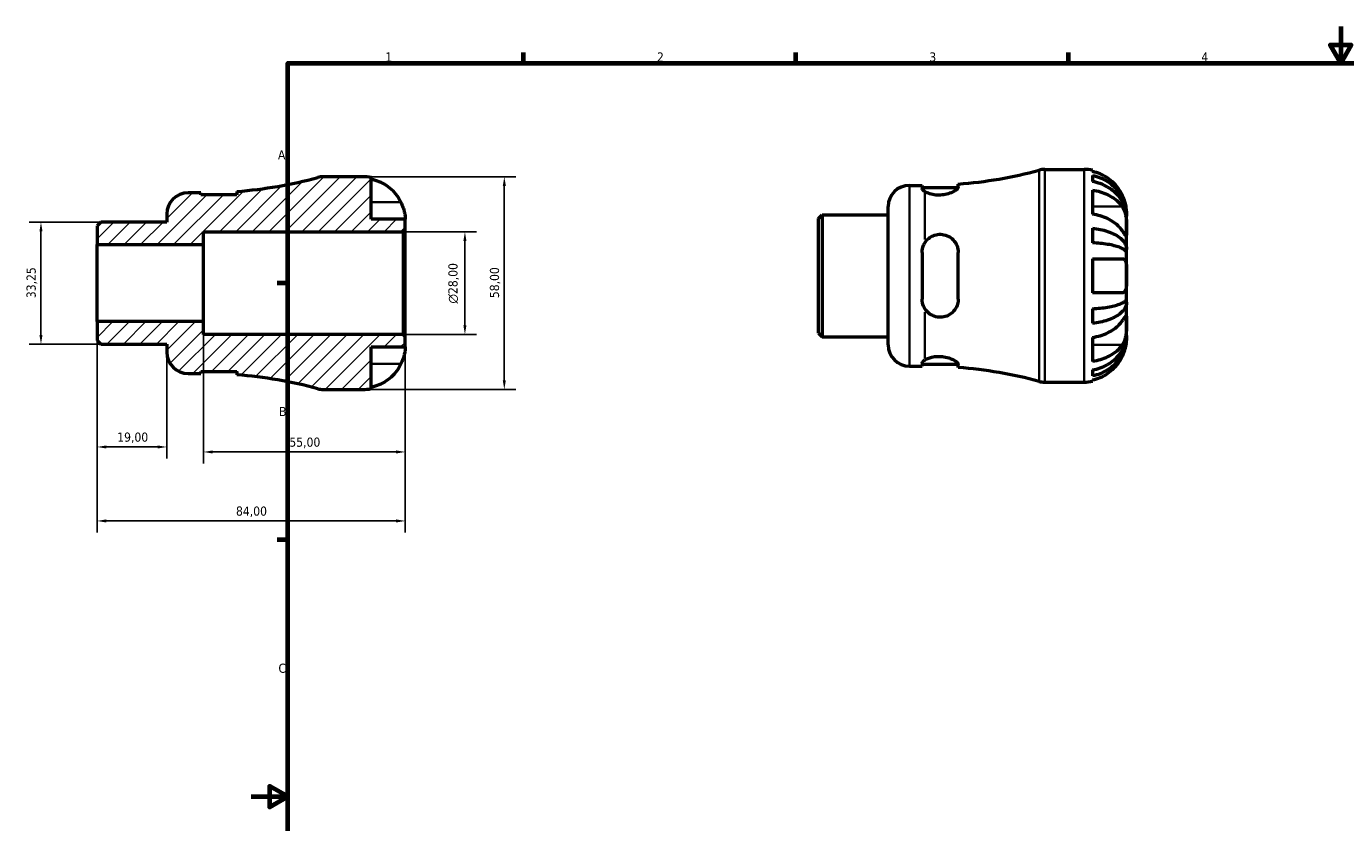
# Model space of a CAD drawing. Header units: millimetres. Extents: x -61 to 658, y 0 to 420.
# Tile 2 of 3: x -61 to 298, y 203 to 420. Entities that reach past the tile are written whole.
import ezdxf

# ---------------------------------------------------------------- set-up
doc = ezdxf.new("R2010")
doc.units = ezdxf.units.MM
for name, color, linetype, lineweight in [('Border (ISO)', 7, 'Continuous', 70), ('Dimension (ISO)', 7, 'Continuous', 25), ('Hatch (ISO)', 7, 'Continuous', 18), ('Visible (ISO)', 7, 'Continuous', 50), ('Visible Narrow (ISO)', 7, 'Continuous', 35)]:
    doc.layers.add(name, color=color, linetype=linetype, lineweight=lineweight)
doc.styles.add('Note Text (ISO)', font='tahoma.ttf')
doc.dimstyles.new('Default (ISO)', dxfattribs={"dimtxt": 2.5, "dimasz": 2.5, "dimexe": 3.175, "dimexo": 0, "dimgap": 0.762, "dimtad": 1, "dimrnd": 1e-08, "dimzin": 0, "dimtxsty": 'Note Text (ISO)', "dimcen": 0.09, "dimdle": 10, "dimclrd": 256, "dimclre": 256, "dimclrt": 256, "dimazin": 0, "dimtfac": 1.40208, "dimtmove": 0, "dimatfit": 3, "dimfxl": 1, "dimtolj": 1, "dimtzin": 0, "dimlwd": -1, "dimlwe": -1, "dimarcsym": 0})

# ---------------------------------------------------------------- blocks, each defined once
blk = doc.blocks.new('Borders Default Border')
at = {"layer": 'Border (ISO)'}
for p, q in [((74.25, 410), (74.25, 412.9)), ((148.5, 410), (148.5, 412.9)), ((222.75, 410), (222.75, 412.9)), ((10, 350), (7.1, 350)), ((10, 280), (7.1, 280))]:
    blk.add_line(p, q, dxfattribs=at)
at = {"layer": 'Border (ISO)', "flags": 128}
for points in [[(297, 420), (297, 410), (294.11, 415), (299.89, 415), (297, 410)], [(10, 10), (10, 410), (584, 410), (584, 10), (10, 10)], [(0, 210), (10, 210), (5, 212.89), (5, 207.11), (10, 210)]]:
    blk.add_lwpolyline(points, dxfattribs=at)
at = {"layer": 'Border (ISO)', "color": 232, "true_color": 0xca0064, "char_height": 2.5, "attachment_point": 7, "style": 'Note Text (ISO)'}
for s, insert in [('1', (36.56, 410.4)), ('2', (110.62, 410.4)), ('3', (184.85, 410.35)), ('4', (259, 410.4)), ('A', (7.29, 383.75)), ('B', (7.59, 313.75)), ('C', (7.43, 243.71))]:
    blk.add_mtext(s, dxfattribs=dict(at, insert=insert))
blk = doc.blocks.new('*D7')
at = {"layer": 'Defpoints', "color": 0, "transparency": 16777216}
for p in [(41.42, 364), (58.26, 364), (41.42, 336)]:
    blk.add_point(p, dxfattribs=at)
at = {"layer": 'Dimension (ISO)', "transparency": 16777216}
for p, q in [((41.42, 364), (61.44, 364)), ((58.26, 338.5), (58.26, 361.5)), ((41.42, 336), (61.44, 336))]:
    blk.add_line(p, q, dxfattribs=at)
for points in [[(57.85, 361.5), (58.68, 361.5), (58.26, 364)], [(57.85, 338.5), (58.68, 338.5), (58.26, 336)]]:
    blk.add_solid(points, dxfattribs=at)
at = {"layer": 'Dimension (ISO)', "color": 232, "true_color": 0xca0064, "transparency": 16777216, "insert": (53.74, 344.44), "char_height": 2.5, "attachment_point": 1, "rotation": 90, "style": 'Note Text (ISO)'}
blk.add_mtext('\\A1;\\fAIGDT|b0|i0;\\H2.5000;\\ln\\fTahoma|b0|i0;\\H2.5000;28,00', dxfattribs=at)
blk = doc.blocks.new('*D8')
at = {"layer": 'Defpoints', "color": 0, "transparency": 16777216}
for p in [(30.4, 379), (30.4, 321), (69, 321)]:
    blk.add_point(p, dxfattribs=at)
at = {"layer": 'Dimension (ISO)', "transparency": 16777216}
for p, q in [((30.4, 379), (72.17, 379)), ((69, 376.5), (69, 323.5)), ((30.4, 321), (72.17, 321))]:
    blk.add_line(p, q, dxfattribs=at)
for points in [[(68.58, 376.5), (69.42, 376.5), (69, 379)], [(68.58, 323.5), (69.42, 323.5), (69, 321)]]:
    blk.add_solid(points, dxfattribs=at)
at = {"layer": 'Dimension (ISO)', "color": 232, "true_color": 0xca0064, "transparency": 16777216, "insert": (65.06, 345.9), "char_height": 2.5, "attachment_point": 1, "rotation": 90, "style": 'Note Text (ISO)'}
blk.add_mtext('\\A1;58,00', dxfattribs=at)
blk = doc.blocks.new('*D9')
at = {"layer": 'Defpoints', "color": 0, "transparency": 16777216}
for p in [(-13, 339.5), (42, 335.42), (-13, 303.97)]:
    blk.add_point(p, dxfattribs=at)
at = {"layer": 'Dimension (ISO)', "transparency": 16777216}
for p, q in [((-13, 339.5), (-13, 300.79)), ((42, 335.42), (42, 300.79)), ((39.5, 303.97), (-10.5, 303.97))]:
    blk.add_line(p, q, dxfattribs=at)
for points in [[(-10.5, 304.39), (-10.5, 303.55), (-13, 303.97)], [(39.5, 304.39), (39.5, 303.55), (42, 303.97)]]:
    blk.add_solid(points, dxfattribs=at)
at = {"layer": 'Dimension (ISO)', "color": 232, "true_color": 0xca0064, "transparency": 16777216, "insert": (10.4, 307.9), "char_height": 2.5, "attachment_point": 1, "style": 'Note Text (ISO)'}
blk.add_mtext('\\A1;55,00', dxfattribs=at)
blk = doc.blocks.new('*D10')
at = {"layer": 'Defpoints', "color": 0, "transparency": 16777216}
for p in [(-42, 339.5), (-23, 331.15), (-23, 305.33)]:
    blk.add_point(p, dxfattribs=at)
at = {"layer": 'Dimension (ISO)', "transparency": 16777216}
for p, q in [((-42, 339.5), (-42, 302.16)), ((-23, 331.15), (-23, 302.16)), ((-39.5, 305.33), (-25.5, 305.33))]:
    blk.add_line(p, q, dxfattribs=at)
for points in [[(-39.5, 305.75), (-39.5, 304.92), (-42, 305.33)], [(-25.5, 305.75), (-25.5, 304.92), (-23, 305.33)]]:
    blk.add_solid(points, dxfattribs=at)
at = {"layer": 'Dimension (ISO)', "color": 232, "true_color": 0xca0064, "transparency": 16777216, "insert": (-36.52, 309.27), "char_height": 2.5, "attachment_point": 1, "style": 'Note Text (ISO)'}
blk.add_mtext('\\A1;19,00', dxfattribs=at)
blk = doc.blocks.new('*D11')
at = {"layer": 'Defpoints', "color": 0, "transparency": 16777216}
for p in [(-42, 339.5), (42, 335.42), (42, 285.16)]:
    blk.add_point(p, dxfattribs=at)
at = {"layer": 'Dimension (ISO)', "transparency": 16777216}
for p, q in [((-42, 339.5), (-42, 281.99)), ((42, 335.42), (42, 281.99)), ((-39.5, 285.16), (39.5, 285.16))]:
    blk.add_line(p, q, dxfattribs=at)
for points in [[(-39.5, 285.58), (-39.5, 284.74), (-42, 285.16)], [(39.5, 285.58), (39.5, 284.74), (42, 285.16)]]:
    blk.add_solid(points, dxfattribs=at)
at = {"layer": 'Dimension (ISO)', "color": 232, "true_color": 0xca0064, "transparency": 16777216, "insert": (-4.14, 289.1), "char_height": 2.5, "attachment_point": 1, "style": 'Note Text (ISO)'}
blk.add_mtext('\\A1;84,00', dxfattribs=at)
blk = doc.blocks.new('*D12')
at = {"layer": 'Defpoints', "color": 0, "transparency": 16777216}
for p in [(-41, 366.62), (-57.3, 333.38), (-41, 333.38)]:
    blk.add_point(p, dxfattribs=at)
at = {"layer": 'Dimension (ISO)', "transparency": 16777216}
for p, q in [((-41, 366.62), (-60.48, 366.62)), ((-57.3, 364.12), (-57.3, 335.88)), ((-41, 333.38), (-60.48, 333.38))]:
    blk.add_line(p, q, dxfattribs=at)
for points in [[(-57.72, 364.12), (-56.88, 364.12), (-57.3, 366.62)], [(-57.72, 335.88), (-56.88, 335.88), (-57.3, 333.38)]]:
    blk.add_solid(points, dxfattribs=at)
at = {"layer": 'Dimension (ISO)', "color": 232, "true_color": 0xca0064, "transparency": 16777216, "insert": (-61.24, 345.9), "char_height": 2.5, "attachment_point": 1, "rotation": 90, "style": 'Note Text (ISO)'}
blk.add_mtext('\\A1;33,25', dxfattribs=at)

msp = doc.modelspace()

# ---------------------------------------------------------------- hatches: boundary and pattern name
at = {"layer": 'Hatch (ISO)'}
h = msp.add_hatch(dxfattribs=at)
h.set_pattern_fill('ANSI31', color=256, scale=25.4, style=0)
h.set_pattern_definition([(45, (0, 0), (-2.245064, 2.245064), [])])
edge = h.paths.add_edge_path()
edge.add_line((-42.002, 334.373), (-41.004, 333.375))
edge.add_line((-41.004, 333.375), (-23.002, 333.375))
edge.add_line((-23.002, 333.375), (-23.002, 331.15))
edge.add_ellipse((-17.202, 331.15), major_axis=(-5.8, 0), ratio=1, start_angle=0, end_angle=90)
edge.add_line((-17.202, 325.35), (-13.751, 325.35))
edge.add_line((-13.751, 325.35), (-13.751, 325.91))
edge.add_line((-13.751, 325.91), (-3.891, 325.91))
edge.add_line((-3.891, 325.91), (-3.891, 325.001))
edge.add_ellipse((-13.002, 206.208), major_axis=(9.111, 118.793), ratio=1, start_angle=349.2224, end_angle=360, ccw=False)
edge.add_ellipse((19.68, 326.8), major_axis=(-1.517, -5.598), ratio=1, start_angle=0, end_angle=15.16341)
edge.add_line((19.68, 321), (30.398, 321))
edge.add_ellipse((30.398, 332.6), major_axis=(0, -11.6), ratio=1, start_angle=0, end_angle=11.53696)
edge.add_line((32.718, 321.234), (32.718, 332.6))
edge.add_line((32.718, 332.6), (41.998, 332.6))
edge.add_line((41.998, 332.6), (41.998, 335.42))
edge.add_line((41.998, 335.42), (41.418, 336))
edge.add_line((41.418, 336), (-13.002, 336))
edge.add_line((-13.002, 336), (-13.002, 339.5))
edge.add_line((-13.002, 339.5), (-42.002, 339.5))
edge.add_line((-42.002, 339.5), (-42.002, 334.373))
edge = h.paths.add_edge_path()
edge.add_line((-41.004, 366.625), (-42.002, 365.627))
edge.add_line((-42.002, 365.627), (-42.002, 360.5))
edge.add_line((-42.002, 360.5), (-13.002, 360.5))
edge.add_line((-13.002, 360.5), (-13.002, 364))
edge.add_line((-13.002, 364), (41.418, 364))
edge.add_line((41.418, 364), (41.998, 364.58))
edge.add_line((41.998, 364.58), (41.998, 367.4))
edge.add_line((41.998, 367.4), (32.718, 367.4))
edge.add_line((32.718, 367.4), (32.718, 378.766))
edge.add_ellipse((30.398, 367.4), major_axis=(2.32, 11.366), ratio=1, start_angle=0, end_angle=11.53696)
edge.add_line((30.398, 379), (19.68, 379))
edge.add_ellipse((19.68, 373.2), major_axis=(0, 5.8), ratio=1, start_angle=0, end_angle=15.16341)
edge.add_ellipse((-13.002, 493.792), major_axis=(31.164, -114.994), ratio=1, start_angle=349.2224, end_angle=360, ccw=False)
edge.add_line((-3.891, 374.999), (-3.891, 374.09))
edge.add_line((-3.891, 374.09), (-13.751, 374.09))
edge.add_line((-13.751, 374.09), (-13.751, 374.65))
edge.add_line((-13.751, 374.65), (-17.202, 374.65))
edge.add_ellipse((-17.202, 368.85), major_axis=(0, 5.8), ratio=1, start_angle=0, end_angle=90)
edge.add_line((-23.002, 368.85), (-23.002, 366.625))
edge.add_line((-23.002, 366.625), (-41.004, 366.625))

# ---------------------------------------------------------------- linework, layer by layer
at = {"layer": 'Visible (ISO)'}
for p, q in [((30.398, 379), (19.68, 379)), ((32.718, 367.4), (32.718, 378.766)), ((216.307, 381.01), (227.026, 381.01)), ((229.346, 380.776), (229.346, 380.399)), ((229.346, 379.333), (229.346, 377.69)), ((-13.751, 374.65), (-17.202, 374.65)), ((-13.751, 374.09), (-13.751, 374.65)), ((-3.891, 374.09), (-13.751, 374.09)), ((-3.891, 374.999), (-3.891, 374.09)), ((179.426, 376.66), (182.877, 376.66)), ((182.877, 376.66), (182.877, 375.82)), ((182.877, 376.1), (192.728, 376.1)), ((192.737, 376.181), (192.737, 377.009)), ((229.346, 375.365), (229.346, 368.803)), ((173.626, 333.16), (173.626, 370.86)), ((-23.002, 368.85), (-23.002, 366.625)), ((41.998, 367.4), (32.718, 367.4)), ((41.998, 364.58), (41.998, 367.4)), ((154.626, 367.637), (155.624, 368.634)), ((154.626, 336.383), (154.626, 367.637)), ((155.624, 368.634), (173.626, 368.634)), ((155.624, 368.634), (155.624, 335.385)), ((238.626, 368.291), (238.616, 368.291)), ((238.626, 368.291), (238.626, 369.41)), ((238.626, 367.863), (238.626, 368.291)), ((238.626, 364.314), (238.626, 367.863)), ((-41.004, 366.625), (-42.002, 365.627)), ((-42.002, 365.627), (-42.002, 360.5)), ((-23.002, 366.625), (-41.004, 366.625)), ((-13.002, 360.5), (-13.002, 364)), ((-13.002, 364), (41.418, 364)), ((41.418, 364), (41.998, 364.58)), ((41.418, 364), (41.418, 336)), ((41.998, 335.42), (41.998, 364.58)), ((229.346, 364.971), (229.346, 361.003)), ((238.626, 359.183), (238.626, 364.314)), ((-42.002, 360.5), (-13.002, 360.5)), ((-42.002, 339.5), (-42.002, 360.5)), ((-13.002, 339.5), (-13.002, 360.5)), ((182.877, 358.39), (182.877, 345.63)), ((192.737, 345.63), (192.737, 358.39)), ((229.346, 356.65), (229.346, 347.37)), ((238.626, 359.183), (237.872, 359.183)), ((238.626, 358.148), (238.626, 359.183)), ((238.626, 352.01), (238.626, 358.148)), ((238.626, 345.872), (238.626, 352.01)), ((238.626, 344.837), (238.626, 345.872)), ((229.346, 343.016), (229.346, 339.049)), ((238.626, 344.837), (237.872, 344.837)), ((238.626, 339.706), (238.626, 344.837)), ((-13.002, 339.5), (-42.002, 339.5)), ((-42.002, 339.5), (-42.002, 334.373)), ((-13.002, 336), (-13.002, 339.5)), ((238.626, 336.157), (238.626, 339.706)), ((41.418, 336), (-13.002, 336)), ((41.998, 335.42), (41.418, 336)), ((41.998, 332.6), (41.998, 335.42)), ((154.626, 336.383), (155.624, 335.385)), ((155.624, 335.385), (173.626, 335.385)), ((229.346, 335.217), (229.346, 328.655)), ((238.626, 335.728), (238.616, 335.728)), ((238.626, 335.728), (238.626, 336.157)), ((238.626, 334.61), (238.626, 335.728)), ((-42.002, 334.373), (-41.004, 333.375)), ((-41.004, 333.375), (-23.002, 333.375)), ((-23.002, 333.375), (-23.002, 331.15)), ((32.718, 321.234), (32.718, 332.6)), ((32.718, 332.6), (41.998, 332.6)), ((179.426, 327.36), (182.877, 327.36)), ((182.877, 328.2), (182.877, 327.36)), ((182.877, 327.92), (192.728, 327.92)), ((192.737, 327.011), (192.737, 327.839)), ((-17.202, 325.35), (-13.751, 325.35)), ((-13.751, 325.35), (-13.751, 325.91)), ((-13.751, 325.91), (-3.891, 325.91)), ((-3.891, 325.91), (-3.891, 325.001)), ((229.346, 326.33), (229.346, 324.686)), ((19.68, 321), (30.398, 321)), ((216.307, 323.01), (227.026, 323.01)), ((229.346, 323.621), (229.346, 323.244))]:
    msp.add_line(p, q, dxfattribs=at)
for centre, radius, start, end in [((-13.002, 493.792), 119.142, 274.3858, 285.16341), ((19.68, 373.2), 5.8, 90, 105.16341), ((30.398, 367.4), 11.6, 78.46304, 90), ((183.626, 495.802), 119.142, 274.3858, 285.16341), ((216.307, 375.21), 5.8, 90, 105.16341), ((227.026, 369.41), 11.6, 78.46304, 90), ((-17.202, 368.85), 5.8, 90, 180), ((179.426, 370.86), 5.8, 90, 180), ((-17.202, 331.15), 5.8, 180, 270), ((179.426, 333.16), 5.8, 180, 270), ((-13.002, 206.208), 119.142, 74.83659, 85.6142), ((183.626, 208.218), 119.142, 74.83659, 85.6142), ((19.68, 326.8), 5.8, 254.83659, 270), ((30.398, 332.6), 11.6, 270, 281.53696), ((216.307, 328.81), 5.8, 254.83659, 270), ((227.026, 334.61), 11.6, 270, 281.53696)]:
    msp.add_arc(centre, radius, start, end, dxfattribs=at)
for points, knots in [([(32.718, 378.389), (33.454, 378.237), (34.173, 378.009), (35.47, 377.468), (36.165, 377.101), (37.46, 376.228), (38.061, 375.723), (39.076, 374.699), (39.583, 374.086), (40.316, 372.977), (40.581, 372.507), (40.806, 372.04)], [0.2200864, 0.2200864, 0.2200864, 0.2200864, 0.4269127, 0.4269127, 0.6417824, 0.6417824, 0.856652, 0.856652, 1.074293, 1.074293, 1.2223801, 1.2223801, 1.2223801, 1.2223801]), ([(237.434, 374.05), (237.209, 374.517), (236.944, 374.987), (236.211, 376.096), (235.704, 376.709), (234.689, 377.733), (234.088, 378.238), (232.793, 379.111), (232.098, 379.478), (230.801, 380.018), (230.082, 380.247), (229.346, 380.399)], [5.8880799, 5.8880799, 5.8880799, 5.8880799, 6.036167, 6.036167, 6.253808, 6.253808, 6.4686776, 6.4686776, 6.6835473, 6.6835473, 6.8903736, 6.8903736, 6.8903736, 6.8903736]), ([(229.346, 379.333), (230.09, 379.186), (230.817, 378.964), (232.122, 378.441), (232.817, 378.087), (234.115, 377.247), (234.717, 376.76), (235.73, 375.778), (236.233, 375.193), (237.101, 373.933), (237.466, 373.258), (238.015, 371.972), (238.25, 371.242), (238.555, 369.75), (238.626, 368.989), (238.626, 368.291)], [0.2200707, 0.2200707, 0.2200707, 0.2200707, 0.4290721, 0.4290721, 0.6438348, 0.6438348, 0.8585975, 0.8585975, 1.0737993, 1.0737993, 1.289001, 1.289001, 1.5050548, 1.5050548, 1.7211086, 1.7211086, 1.7211086, 1.7211086]), ([(238.626, 367.863), (238.626, 368.483), (238.555, 369.161), (238.25, 370.489), (238.015, 371.138), (237.466, 372.283), (237.101, 372.883), (236.233, 374.005), (235.73, 374.526), (234.717, 375.399), (234.115, 375.833), (232.817, 376.581), (232.122, 376.895), (230.817, 377.361), (230.09, 377.559), (229.346, 377.69)], [5.1818483, 5.1818483, 5.1818483, 5.1818483, 5.3979021, 5.3979021, 5.6139559, 5.6139559, 5.8291577, 5.8291577, 6.0443594, 6.0443594, 6.2591221, 6.2591221, 6.4738848, 6.4738848, 6.6828862, 6.6828862, 6.6828862, 6.6828862]), ([(183.626, 374.961), (183.489, 375.047), (183.368, 375.134), (183.007, 375.44), (182.877, 375.649), (182.877, 375.82)], [0.49343323, 0.49343323, 0.49343323, 0.49343323, 0.57095607, 0.57095607, 0.76863666, 0.76863666, 0.76863666, 0.76863666]), ([(192.737, 376.181), (192.737, 376.153), (192.734, 376.123), (192.695, 375.957), (192.594, 375.803), (192.213, 375.42), (191.885, 375.184), (191.051, 374.735), (190.548, 374.522), (189.475, 374.204), (188.927, 374.092), (187.787, 373.975), (187.213, 373.973), (186.059, 374.081), (185.502, 374.197), (184.449, 374.523), (183.98, 374.739), (183.626, 374.961)], [-1.3234004, -1.3234004, -1.3234004, -1.3234004, -1.2900101, -1.2900101, -1.1401723, -1.1401723, -0.9408922, -0.9408922, -0.7432882, -0.7432882, -0.5693777, -0.5693777, -0.396683, -0.396683, -0.2110886, -0.2110886, -0.0000423, -0.0000423, -0.0000423, -0.0000423]), ([(229.346, 375.365), (230.082, 375.257), (230.801, 375.096), (232.098, 374.714), (232.793, 374.454), (234.088, 373.837), (234.689, 373.48), (235.704, 372.756), (236.211, 372.322), (236.944, 371.538), (237.209, 371.205), (237.434, 370.876)], [0.2200864, 0.2200864, 0.2200864, 0.2200864, 0.4269127, 0.4269127, 0.6417824, 0.6417824, 0.856652, 0.856652, 1.074293, 1.074293, 1.2223801, 1.2223801, 1.2223801, 1.2223801]), ([(238.626, 369.41), (238.626, 369.41), (238.628, 369.512), (238.613, 369.887), (238.597, 370.139), (238.516, 370.756), (238.454, 371.109), (238.294, 371.771), (238.214, 372.055), (238.027, 372.633), (237.922, 372.923), (237.69, 373.494), (237.566, 373.774), (237.434, 374.05)], [-3.20502474, -3.20502474, -3.20502474, -3.20502474, -3.03665297, -3.03665297, -2.88604112, -2.88604112, -2.74235391, -2.74235391, -2.64325234, -2.64325234, -2.54730474, -2.54730474, -2.45502704, -2.45502704, -2.45502704, -2.45502704]), ([(40.806, 372.04), (40.902, 371.84), (40.994, 371.637), (41.21, 371.131), (41.326, 370.828), (41.525, 370.244), (41.609, 369.965), (41.773, 369.341), (41.841, 369.011), (41.954, 368.309), (41.979, 367.982), (42.001, 367.521), (41.998, 367.4), (41.998, 367.4)], [-0.7480962, -0.7480962, -0.7480962, -0.7480962, -0.68153457, -0.68153457, -0.5824767, -0.5824767, -0.48730035, -0.48730035, -0.36025616, -0.36025616, -0.18373204, -0.18373204, 0, 0, 0, 0]), ([(237.434, 370.876), (237.536, 370.726), (237.632, 370.564), (237.848, 370.153), (237.96, 369.896), (238.155, 369.352), (238.238, 369.068), (238.401, 368.371), (238.469, 367.954), (238.582, 366.948), (238.607, 366.369), (238.629, 365.261), (238.626, 364.747), (238.626, 364.314)], [-0.74845587, -0.74845587, -0.74845587, -0.74845587, -0.67801913, -0.67801913, -0.58156249, -0.58156249, -0.48761093, -0.48761093, -0.36011361, -0.36011361, -0.1837392, -0.1837392, 0, 0, 0, 0]), ([(237.434, 364.314), (237.209, 364.644), (236.944, 364.976), (236.211, 365.76), (235.704, 366.194), (234.689, 366.918), (234.088, 367.275), (232.793, 367.892), (232.098, 368.152), (230.801, 368.534), (230.082, 368.695), (229.346, 368.803)], [5.8880799, 5.8880799, 5.8880799, 5.8880799, 6.036167, 6.036167, 6.253808, 6.253808, 6.4686776, 6.4686776, 6.6835473, 6.6835473, 6.8903736, 6.8903736, 6.8903736, 6.8903736]), ([(183.626, 361.002), (183.852, 361.363), (184.124, 361.695), (184.759, 362.29), (185.124, 362.55), (186.019, 363.018), (186.559, 363.193), (187.697, 363.352), (188.273, 363.331), (189.45, 363.081), (190.025, 362.835), (191.108, 362.117), (191.591, 361.622), (192.31, 360.5), (192.553, 359.881), (192.713, 358.95), (192.737, 358.671), (192.737, 358.39)], [-1.4249742, -1.4249742, -1.4249742, -1.4249742, -1.2903119, -1.2903119, -1.152014, -1.152014, -0.9802496, -0.9802496, -0.8064732, -0.8064732, -0.6145965, -0.6145965, -0.3975424, -0.3975424, -0.1886931, -0.1886931, -0.1011017, -0.1011017, -0.1011017, -0.1011017]), ([(229.346, 364.971), (230.09, 364.894), (230.817, 364.778), (232.122, 364.503), (232.817, 364.318), (234.115, 363.877), (234.717, 363.622), (235.73, 363.107), (236.233, 362.8), (237.101, 362.14), (237.466, 361.786), (238.015, 361.112), (238.25, 360.729), (238.555, 359.947), (238.626, 359.548), (238.626, 359.183)], [0.2200707, 0.2200707, 0.2200707, 0.2200707, 0.4290721, 0.4290721, 0.6438348, 0.6438348, 0.8585975, 0.8585975, 1.0737993, 1.0737993, 1.289001, 1.289001, 1.5050548, 1.5050548, 1.7211086, 1.7211086, 1.7211086, 1.7211086]), ([(238.626, 364.314), (238.626, 364.099), (238.626, 363.907), (238.625, 363.558), (238.623, 363.407), (238.607, 363.103), (238.587, 362.994), (238.497, 362.935), (238.431, 362.974), (238.27, 363.145), (238.189, 363.245), (238.001, 363.497), (237.895, 363.646), (237.671, 363.967), (237.556, 364.134), (237.434, 364.314)], [0, 0, 0, 0, 0.09083645, 0.09083645, 0.18802267, 0.18802267, 0.33662803, 0.33662803, 0.4733206, 0.4733206, 0.56944029, 0.56944029, 0.66417967, 0.66417967, 0.74897275, 0.74897275, 0.74897275, 0.74897275]), ([(182.877, 358.39), (182.877, 359.026), (183.007, 359.697), (183.368, 360.551), (183.489, 360.783), (183.626, 361.002)], [0.74941503, 0.74941503, 0.74941503, 0.74941503, 0.94709562, 0.94709562, 1.02461847, 1.02461847, 1.02461847, 1.02461847]), ([(238.626, 358.148), (238.626, 358.328), (238.555, 358.525), (238.25, 358.911), (238.015, 359.1), (237.466, 359.432), (237.101, 359.607), (236.233, 359.933), (235.73, 360.084), (234.717, 360.338), (234.115, 360.464), (232.817, 360.681), (232.122, 360.773), (230.817, 360.908), (230.09, 360.965), (229.346, 361.003)], [5.1818483, 5.1818483, 5.1818483, 5.1818483, 5.3979021, 5.3979021, 5.6139559, 5.6139559, 5.8291577, 5.8291577, 6.0443594, 6.0443594, 6.2591221, 6.2591221, 6.4738848, 6.4738848, 6.6828862, 6.6828862, 6.6828862, 6.6828862]), ([(229.346, 356.65), (230.082, 356.65), (230.801, 356.65), (232.098, 356.65), (232.793, 356.65), (234.088, 356.65), (234.689, 356.65), (235.704, 356.65), (236.211, 356.65), (236.944, 356.65), (237.209, 356.65), (237.434, 356.65)], [0.2200864, 0.2200864, 0.2200864, 0.2200864, 0.4269127, 0.4269127, 0.6417824, 0.6417824, 0.856652, 0.856652, 1.074293, 1.074293, 1.2223801, 1.2223801, 1.2223801, 1.2223801]), ([(237.434, 356.65), (237.53, 356.65), (237.622, 356.637), (237.837, 356.57), (237.953, 356.5), (238.153, 356.299), (238.237, 356.172), (238.401, 355.807), (238.469, 355.55), (238.582, 354.829), (238.607, 354.336), (238.629, 353.228), (238.626, 352.622), (238.626, 352.01)], [-0.7480962, -0.7480962, -0.7480962, -0.7480962, -0.68153457, -0.68153457, -0.5824767, -0.5824767, -0.48730035, -0.48730035, -0.36025616, -0.36025616, -0.18373204, -0.18373204, 0, 0, 0, 0]), ([(238.626, 352.01), (238.626, 351.449), (238.628, 350.892), (238.613, 349.899), (238.597, 349.463), (238.516, 348.707), (238.454, 348.39), (238.294, 347.955), (238.214, 347.809), (238.027, 347.581), (237.922, 347.499), (237.69, 347.394), (237.566, 347.37), (237.434, 347.37)], [-3.20502474, -3.20502474, -3.20502474, -3.20502474, -3.03665297, -3.03665297, -2.88604112, -2.88604112, -2.74235391, -2.74235391, -2.64325234, -2.64325234, -2.54730474, -2.54730474, -2.45502704, -2.45502704, -2.45502704, -2.45502704]), ([(183.626, 343.018), (183.489, 343.237), (183.368, 343.469), (183.007, 344.323), (182.877, 344.993), (182.877, 345.63)], [0.49343323, 0.49343323, 0.49343323, 0.49343323, 0.57095607, 0.57095607, 0.76863666, 0.76863666, 0.76863666, 0.76863666]), ([(192.737, 345.63), (192.737, 345.522), (192.734, 345.415), (192.695, 344.828), (192.594, 344.361), (192.213, 343.33), (191.885, 342.789), (191.051, 341.866), (190.548, 341.483), (189.475, 340.957), (188.927, 340.794), (187.787, 340.667), (187.213, 340.702), (186.059, 340.98), (185.502, 341.231), (184.449, 341.957), (183.98, 342.451), (183.626, 343.018)], [-1.3234004, -1.3234004, -1.3234004, -1.3234004, -1.2900101, -1.2900101, -1.1401723, -1.1401723, -0.9408922, -0.9408922, -0.7432882, -0.7432882, -0.5693777, -0.5693777, -0.396683, -0.396683, -0.2110886, -0.2110886, -0.0000423, -0.0000423, -0.0000423, -0.0000423]), ([(237.434, 347.37), (237.209, 347.37), (236.944, 347.37), (236.211, 347.37), (235.704, 347.37), (234.689, 347.37), (234.088, 347.37), (232.793, 347.37), (232.098, 347.37), (230.801, 347.37), (230.082, 347.37), (229.346, 347.37)], [5.8880799, 5.8880799, 5.8880799, 5.8880799, 6.036167, 6.036167, 6.253808, 6.253808, 6.4686776, 6.4686776, 6.6835473, 6.6835473, 6.8903736, 6.8903736, 6.8903736, 6.8903736]), ([(229.346, 343.016), (230.09, 343.054), (230.817, 343.112), (232.122, 343.247), (232.817, 343.339), (234.115, 343.556), (234.717, 343.682), (235.73, 343.936), (236.233, 344.087), (237.101, 344.413), (237.466, 344.588), (238.015, 344.92), (238.25, 345.109), (238.555, 345.495), (238.626, 345.692), (238.626, 345.872)], [0.2200707, 0.2200707, 0.2200707, 0.2200707, 0.4290721, 0.4290721, 0.6438348, 0.6438348, 0.8585975, 0.8585975, 1.0737993, 1.0737993, 1.289001, 1.289001, 1.5050548, 1.5050548, 1.7211086, 1.7211086, 1.7211086, 1.7211086]), ([(238.626, 344.837), (238.626, 344.472), (238.555, 344.073), (238.25, 343.291), (238.015, 342.908), (237.466, 342.234), (237.101, 341.88), (236.233, 341.219), (235.73, 340.913), (234.717, 340.398), (234.115, 340.143), (232.817, 339.702), (232.122, 339.517), (230.817, 339.242), (230.09, 339.126), (229.346, 339.049)], [5.1818483, 5.1818483, 5.1818483, 5.1818483, 5.3979021, 5.3979021, 5.6139559, 5.6139559, 5.8291577, 5.8291577, 6.0443594, 6.0443594, 6.2591221, 6.2591221, 6.4738848, 6.4738848, 6.6828862, 6.6828862, 6.6828862, 6.6828862]), ([(229.346, 335.217), (230.082, 335.325), (230.801, 335.486), (232.098, 335.868), (232.793, 336.128), (234.088, 336.745), (234.689, 337.102), (235.704, 337.826), (236.211, 338.26), (236.944, 339.044), (237.209, 339.376), (237.434, 339.706)], [0.2200864, 0.2200864, 0.2200864, 0.2200864, 0.4269127, 0.4269127, 0.6417824, 0.6417824, 0.856652, 0.856652, 1.074293, 1.074293, 1.2223801, 1.2223801, 1.2223801, 1.2223801]), ([(237.434, 339.706), (237.536, 339.856), (237.632, 339.997), (237.848, 340.307), (237.96, 340.466), (238.155, 340.73), (238.238, 340.836), (238.401, 341.019), (238.469, 341.071), (238.582, 341.057), (238.607, 340.939), (238.629, 340.482), (238.626, 340.139), (238.626, 339.706)], [-0.74845587, -0.74845587, -0.74845587, -0.74845587, -0.67801913, -0.67801913, -0.58156249, -0.58156249, -0.48761093, -0.48761093, -0.36011361, -0.36011361, -0.1837392, -0.1837392, 0, 0, 0, 0]), ([(238.626, 339.706), (238.626, 339.492), (238.626, 339.258), (238.625, 338.737), (238.623, 338.45), (238.607, 337.69), (238.587, 337.205), (238.497, 336.261), (238.431, 335.812), (238.27, 335.074), (238.189, 334.78), (238.001, 334.228), (237.895, 333.971), (237.671, 333.52), (237.556, 333.324), (237.434, 333.144)], [0, 0, 0, 0, 0.09083645, 0.09083645, 0.18802267, 0.18802267, 0.33662803, 0.33662803, 0.4733206, 0.4733206, 0.56944029, 0.56944029, 0.66417967, 0.66417967, 0.74897275, 0.74897275, 0.74897275, 0.74897275]), ([(229.346, 326.33), (230.09, 326.461), (230.817, 326.658), (232.122, 327.125), (232.817, 327.439), (234.115, 328.187), (234.717, 328.621), (235.73, 329.494), (236.233, 330.015), (237.101, 331.136), (237.466, 331.737), (238.015, 332.882), (238.25, 333.531), (238.555, 334.859), (238.626, 335.537), (238.626, 336.157)], [0.2200707, 0.2200707, 0.2200707, 0.2200707, 0.4290721, 0.4290721, 0.6438348, 0.6438348, 0.8585975, 0.8585975, 1.0737993, 1.0737993, 1.289001, 1.289001, 1.5050548, 1.5050548, 1.7211086, 1.7211086, 1.7211086, 1.7211086]), ([(238.626, 335.728), (238.626, 335.031), (238.555, 334.27), (238.25, 332.778), (238.015, 332.048), (237.466, 330.762), (237.101, 330.087), (236.233, 328.827), (235.73, 328.242), (234.717, 327.26), (234.115, 326.773), (232.817, 325.933), (232.122, 325.579), (230.817, 325.056), (230.09, 324.834), (229.346, 324.686)], [5.1818483, 5.1818483, 5.1818483, 5.1818483, 5.3979021, 5.3979021, 5.6139559, 5.6139559, 5.8291577, 5.8291577, 6.0443594, 6.0443594, 6.2591221, 6.2591221, 6.4738848, 6.4738848, 6.6828862, 6.6828862, 6.6828862, 6.6828862]), ([(237.434, 329.97), (237.53, 330.17), (237.622, 330.373), (237.837, 330.879), (237.953, 331.181), (238.153, 331.765), (238.237, 332.045), (238.401, 332.669), (238.469, 332.999), (238.582, 333.701), (238.607, 334.028), (238.629, 334.489), (238.626, 334.61), (238.626, 334.61)], [-0.7480962, -0.7480962, -0.7480962, -0.7480962, -0.68153457, -0.68153457, -0.5824767, -0.5824767, -0.48730035, -0.48730035, -0.36025616, -0.36025616, -0.18373204, -0.18373204, 0, 0, 0, 0]), ([(41.998, 332.6), (41.998, 332.6), (42, 332.498), (41.985, 332.123), (41.969, 331.871), (41.889, 331.254), (41.827, 330.901), (41.666, 330.239), (41.587, 329.955), (41.399, 329.377), (41.294, 329.087), (41.063, 328.516), (40.939, 328.236), (40.806, 327.96)], [-3.20502474, -3.20502474, -3.20502474, -3.20502474, -3.03665297, -3.03665297, -2.88604112, -2.88604112, -2.74235391, -2.74235391, -2.64325234, -2.64325234, -2.54730474, -2.54730474, -2.45502704, -2.45502704, -2.45502704, -2.45502704]), ([(237.434, 333.144), (237.209, 332.814), (236.944, 332.482), (236.211, 331.698), (235.704, 331.264), (234.689, 330.54), (234.088, 330.183), (232.793, 329.566), (232.098, 329.306), (230.801, 328.924), (230.082, 328.763), (229.346, 328.655)], [5.8880799, 5.8880799, 5.8880799, 5.8880799, 6.036167, 6.036167, 6.253808, 6.253808, 6.4686776, 6.4686776, 6.6835473, 6.6835473, 6.8903736, 6.8903736, 6.8903736, 6.8903736]), ([(40.806, 327.96), (40.581, 327.493), (40.316, 327.023), (39.583, 325.914), (39.076, 325.301), (38.061, 324.277), (37.46, 323.772), (36.165, 322.899), (35.47, 322.532), (34.173, 321.991), (33.454, 321.763), (32.718, 321.611)], [5.8880799, 5.8880799, 5.8880799, 5.8880799, 6.036167, 6.036167, 6.253808, 6.253808, 6.4686776, 6.4686776, 6.6835473, 6.6835473, 6.8903736, 6.8903736, 6.8903736, 6.8903736]), ([(182.877, 328.2), (182.877, 328.37), (183.007, 328.58), (183.368, 328.885), (183.489, 328.973), (183.626, 329.059)], [0.74941503, 0.74941503, 0.74941503, 0.74941503, 0.94709562, 0.94709562, 1.02461847, 1.02461847, 1.02461847, 1.02461847]), ([(183.626, 329.059), (183.852, 329.2), (184.124, 329.339), (184.759, 329.598), (185.124, 329.716), (186.019, 329.927), (186.559, 330.004), (187.697, 330.048), (188.273, 330.012), (189.45, 329.828), (190.025, 329.671), (191.108, 329.267), (191.591, 329.014), (192.31, 328.524), (192.553, 328.287), (192.713, 327.994), (192.737, 327.913), (192.737, 327.839)], [-1.4249742, -1.4249742, -1.4249742, -1.4249742, -1.2903119, -1.2903119, -1.152014, -1.152014, -0.9802496, -0.9802496, -0.8064732, -0.8064732, -0.6145965, -0.6145965, -0.3975424, -0.3975424, -0.1886931, -0.1886931, -0.1011017, -0.1011017, -0.1011017, -0.1011017]), ([(229.346, 323.621), (230.082, 323.773), (230.801, 324.001), (232.098, 324.542), (232.793, 324.909), (234.088, 325.782), (234.689, 326.287), (235.704, 327.311), (236.211, 327.924), (236.944, 329.033), (237.209, 329.503), (237.434, 329.97)], [0.2200864, 0.2200864, 0.2200864, 0.2200864, 0.4269127, 0.4269127, 0.6417824, 0.6417824, 0.856652, 0.856652, 1.074293, 1.074293, 1.2223801, 1.2223801, 1.2223801, 1.2223801])]:
    msp.add_open_spline(points, degree=3, knots=knots, dxfattribs=at)
for points in [[(-3.9, 374.09), (-3.894, 374.118), (-3.891, 374.145), (-3.891, 374.171)], [(-3.891, 325.829), (-3.891, 325.855), (-3.894, 325.882), (-3.9, 325.91)]]:
    msp.add_open_spline(points, degree=3, dxfattribs=at)
at = {"layer": 'Visible Narrow (ISO)'}
for p, q in [((214.79, 323.566), (214.79, 380.453)), ((216.307, 380.653), (216.307, 323.367)), ((227.026, 323.367), (227.026, 380.653)), ((179.426, 376.356), (179.426, 327.663)), ((183.626, 361.94), (183.626, 374.571)), ((40.401, 372.04), (33.123, 372.04)), ((237.029, 370.876), (229.751, 370.876)), ((183.626, 329.448), (183.626, 342.08)), ((237.029, 333.144), (229.751, 333.144)), ((40.401, 327.96), (33.123, 327.96))]:
    msp.add_line(p, q, dxfattribs=at)

# ---------------------------------------------------------------- block references
msp.add_blockref('Borders Default Border', (0, 0))

# ---------------------------------------------------------------- dimensions: what is measured, and where the dimension line sits
at = {"layer": 'Dimension (ISO)'}
for base, p1, p2, angle, picture, middle in [((69, 321), (30.398, 379), (30.398, 321), 90, '*D8', (69, 350)), ((-57.301, 333.375), (-41.004, 366.625), (-41.004, 333.375), 90, '*D12', (-57.301, 350)), ((-23.002, 305.333), (-42.002, 339.5), (-23.002, 331.15), 180, '*D10', (-32.502, 305.333)), ((41.998, 285.161), (-42.002, 339.5), (41.998, 335.42), 180, '*D11', (-0.002, 285.161)), ((-13.002, 303.969), (41.998, 335.42), (-13.002, 339.5), 180, '*D9', (14.498, 303.969))]:
    dim = msp.add_linear_dim(base=base, p1=p1, p2=p2, angle=angle, dimstyle='Default (ISO)', override={"dimdec": 2, "dimtp": 0, "dimtm": 0, "dimtdec": 2, "dimtofl": 0, "dimatfit": 1}, dxfattribs=at)
    dim.commit()
    dim.dimension.update_dxf_attribs({"geometry": picture, "text_midpoint": middle, "dimtype": 160})
dim = msp.add_linear_dim(base=(58.264, 364), p1=(41.418, 336), p2=(41.418, 364), angle=90, text='\\fAIGDT|b0|i0;\\H2.5000;\\ln\\fTahoma|b0|i0;\\H2.5000;<>', dimstyle='Default (ISO)', override={"dimdec": 2, "dimtp": 0, "dimtm": 0, "dimtdec": 2, "dimtofl": 0, "dimatfit": 1}, dxfattribs=at)
dim.commit()
dim.dimension.update_dxf_attribs({"geometry": '*D7', "text_midpoint": (58.264, 350), "dimtype": 160})

doc.saveas('drawing.dxf')
